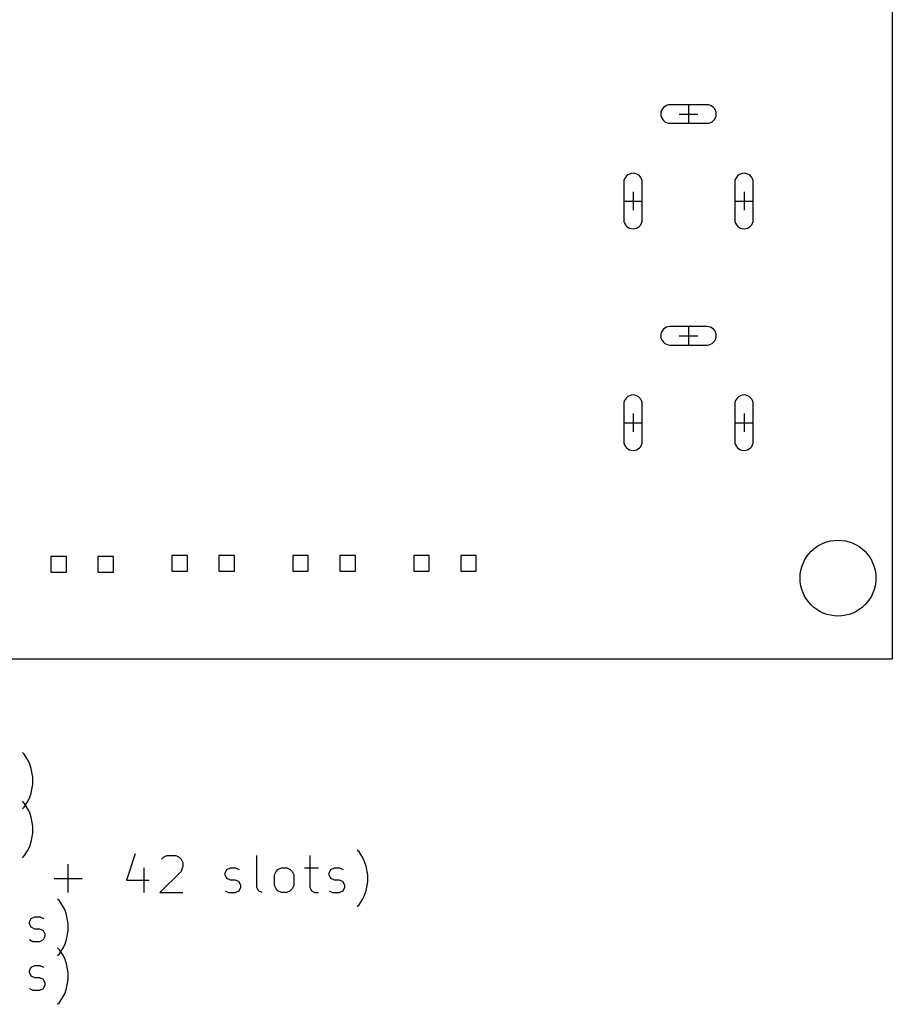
# Model space of a CAD drawing. Extents: x -2 to 95, y -116 to 0.
# Tile 4 of 5: x 48 to 95, y -114 to -60. Entities that reach past the tile are written whole.
import ezdxf

# ---------------------------------------------------------------- set-up
doc = ezdxf.new("R2010")
doc.units = 0
doc.layers.add('BLACK', color=7, linetype='CONTINUOUS')

msp = doc.modelspace()

# ---------------------------------------------------------------- linework, layer by layer
at = {"layer": 'BLACK', "linetype": 'CONTINUOUS'}
for p, q in [((94.72, 0), (94.73, -94.86)), ((84.72, -64.9175), (82.72, -64.9175)), ((83.22, -65.4175), (84.22, -65.4175)), ((83.72, -64.9175), (83.72, -65.9175)), ((82.72, -65.9175), (84.72, -65.9175)), ((80.22, -69.1175), (80.22, -71.1175)), ((81.22, -71.1175), (81.22, -69.1175)), ((86.22, -69.1175), (86.22, -71.1175)), ((87.22, -71.1175), (87.22, -69.1175)), ((80.72, -69.6175), (80.72, -70.6175)), ((86.72, -69.6175), (86.72, -70.6175)), ((80.22, -70.1175), (81.22, -70.1175)), ((86.22, -70.1175), (87.22, -70.1175)), ((84.72, -76.8975), (82.72, -76.8975)), ((83.72, -76.8975), (83.72, -77.8975)), ((83.22, -77.3975), (84.22, -77.3975)), ((82.72, -77.8975), (84.72, -77.8975)), ((80.22, -81.0975), (80.22, -83.0975)), ((81.22, -83.0975), (81.22, -81.0975)), ((86.22, -81.0975), (86.22, -83.0975)), ((87.22, -83.0975), (87.22, -81.0975)), ((80.72, -81.5975), (80.72, -82.5975)), ((86.72, -81.5975), (86.72, -82.5975)), ((80.22, -82.0975), (81.22, -82.0975)), ((86.22, -82.0975), (87.22, -82.0975)), ((50.108933, -89.330067), (49.267467, -89.330067)), ((49.267467, -89.330067), (49.267467, -90.171533)), ((50.108933, -90.171533), (50.108933, -89.330067)), ((52.648933, -89.330067), (51.807467, -89.330067)), ((51.807467, -89.330067), (51.807467, -90.171533)), ((52.648933, -90.171533), (52.648933, -89.330067)), ((56.642933, -89.279267), (55.801467, -89.279267)), ((55.801467, -89.279267), (55.801467, -90.120733)), ((56.642933, -90.120733), (56.642933, -89.279267)), ((59.182933, -89.279267), (58.341467, -89.279267)), ((58.341467, -89.279267), (58.341467, -90.120733)), ((59.182933, -90.120733), (59.182933, -89.279267)), ((63.176833, -89.279267), (62.335367, -89.279267)), ((62.335367, -89.279267), (62.335367, -90.120733)), ((63.176833, -90.120733), (63.176833, -89.279267)), ((65.716833, -89.279267), (64.875367, -89.279267)), ((64.875367, -89.279267), (64.875367, -90.120733)), ((65.716833, -90.120733), (65.716833, -89.279267)), ((69.710733, -89.279267), (68.869267, -89.279267)), ((68.869267, -89.279267), (68.869267, -90.120733)), ((69.710733, -90.120733), (69.710733, -89.279267)), ((72.250733, -89.279267), (71.409267, -89.279267)), ((71.409267, -89.279267), (71.409267, -90.120733)), ((72.250733, -90.120733), (72.250733, -89.279267)), ((49.267467, -90.171533), (50.108933, -90.171533)), ((51.807467, -90.171533), (52.648933, -90.171533)), ((55.801467, -90.120733), (56.642933, -90.120733)), ((58.341467, -90.120733), (59.182933, -90.120733)), ((62.335367, -90.120733), (63.176833, -90.120733)), ((64.875367, -90.120733), (65.716833, -90.120733)), ((68.869267, -90.120733), (69.710733, -90.120733)), ((71.409267, -90.120733), (72.250733, -90.120733)), ((0.07, -94.85), (94.73, -94.86)), ((47.820868, -100.009361), (47.72563, -99.914123)), ((48.011344, -100.295076), (47.820868, -100.009361)), ((48.106582, -100.485552), (48.011344, -100.295076)), ((48.20182, -100.771266), (48.106582, -100.485552)), ((48.297058, -101.247457), (48.20182, -100.771266)), ((48.297058, -101.628409), (48.297058, -101.247457)), ((48.106582, -102.390314), (48.20182, -102.1046)), ((48.20182, -102.1046), (48.297058, -101.628409)), ((47.820868, -102.649361), (47.72563, -102.554123)), ((47.820868, -102.866504), (48.011344, -102.58079)), ((48.011344, -102.935076), (47.820868, -102.649361)), ((48.011344, -102.58079), (48.106582, -102.390314)), ((47.72563, -102.961742), (47.820868, -102.866504)), ((48.106582, -103.125552), (48.011344, -102.935076)), ((48.20182, -103.411266), (48.106582, -103.125552)), ((48.297058, -103.887457), (48.20182, -103.411266)), ((48.20182, -104.7446), (48.297058, -104.268409)), ((48.297058, -104.268409), (48.297058, -103.887457)), ((48.106582, -105.030314), (48.20182, -104.7446)), ((47.820868, -105.506504), (48.011344, -105.22079)), ((48.011344, -105.22079), (48.106582, -105.030314)), ((65.916108, -105.289361), (65.82087, -105.194123)), ((66.106584, -105.575076), (65.916108, -105.289361)), ((47.72563, -105.601742), (47.820868, -105.506504)), ((53.820868, -105.3846), (53.344678, -106.813171)), ((55.24944, -105.670314), (55.344678, -105.575076)), ((55.344678, -105.575076), (55.535154, -105.479838)), ((55.535154, -105.479838), (56.011345, -105.479838)), ((56.011345, -105.479838), (56.201821, -105.575076)), ((56.201821, -105.575076), (56.297059, -105.670314)), ((56.297059, -105.670314), (56.392297, -105.86079)), ((56.392297, -105.86079), (56.392297, -106.051266)), ((60.392298, -107.194123), (60.392298, -105.479838)), ((63.249441, -105.479838), (63.249441, -107.194123)), ((66.201822, -105.765552), (66.106584, -105.575076)), ((66.29706, -106.051266), (66.201822, -105.765552)), ((50.201821, -107.479838), (50.201821, -105.956028)), ((54.297059, -106.146504), (54.297059, -107.479838)), ((56.297059, -106.33698), (55.154202, -107.479838)), ((56.392297, -106.051266), (56.297059, -106.33698)), ((58.678012, -106.432219), (58.77325, -106.241742)), ((58.77325, -106.241742), (58.963726, -106.146504)), ((58.963726, -106.146504), (59.24944, -106.146504)), ((59.24944, -106.146504), (59.439917, -106.241742)), ((61.344679, -106.527457), (61.439917, -106.33698)), ((61.439917, -106.33698), (61.535155, -106.241742)), ((61.535155, -106.241742), (61.725631, -106.146504)), ((61.725631, -106.146504), (62.011346, -106.146504)), ((62.011346, -106.146504), (62.201822, -106.241742)), ((62.201822, -106.241742), (62.29706, -106.33698)), ((62.29706, -106.33698), (62.392298, -106.527457)), ((62.963727, -106.146504), (63.725631, -106.146504)), ((64.29706, -106.432219), (64.392298, -106.241742)), ((64.392298, -106.241742), (64.582774, -106.146504)), ((64.582774, -106.146504), (64.868488, -106.146504)), ((64.868488, -106.146504), (65.058965, -106.241742)), ((66.392298, -106.527457), (66.29706, -106.051266)), ((49.439916, -106.717933), (50.963726, -106.717933)), ((53.344678, -106.813171), (54.582773, -106.813171)), ((58.678012, -106.527457), (58.678012, -106.432219)), ((58.77325, -106.717933), (58.678012, -106.527457)), ((58.963726, -106.813171), (58.77325, -106.717933)), ((59.24944, -106.813171), (58.963726, -106.813171)), ((59.439917, -106.908409), (59.24944, -106.813171)), ((59.535155, -107.098885), (59.439917, -106.908409)), ((61.344679, -107.098885), (61.344679, -106.527457)), ((62.392298, -106.527457), (62.392298, -107.098885)), ((64.29706, -106.527457), (64.29706, -106.432219)), ((64.392298, -106.717933), (64.29706, -106.527457)), ((64.582774, -106.813171), (64.392298, -106.717933)), ((64.868488, -106.813171), (64.582774, -106.813171)), ((65.058965, -106.908409), (64.868488, -106.813171)), ((65.154203, -107.098885), (65.058965, -106.908409)), ((66.29706, -107.3846), (66.392298, -106.908409)), ((66.392298, -106.908409), (66.392298, -106.527457)), ((58.678012, -107.3846), (58.868488, -107.479838)), ((59.24944, -107.479838), (59.439917, -107.3846)), ((59.439917, -107.3846), (59.535155, -107.194123)), ((59.535155, -107.194123), (59.535155, -107.098885)), ((60.487536, -107.3846), (60.392298, -107.194123)), ((60.678012, -107.479838), (60.487536, -107.3846)), ((61.439917, -107.289361), (61.344679, -107.098885)), ((61.535155, -107.3846), (61.439917, -107.289361)), ((61.725631, -107.479838), (61.535155, -107.3846)), ((62.201822, -107.3846), (62.011346, -107.479838)), ((62.29706, -107.289361), (62.201822, -107.3846)), ((62.392298, -107.098885), (62.29706, -107.289361)), ((63.249441, -107.194123), (63.344679, -107.3846)), ((63.344679, -107.3846), (63.535155, -107.479838)), ((64.29706, -107.3846), (64.487536, -107.479838)), ((64.868488, -107.479838), (65.058965, -107.3846)), ((65.058965, -107.3846), (65.154203, -107.194123)), ((65.154203, -107.194123), (65.154203, -107.098885)), ((66.201822, -107.670314), (66.29706, -107.3846)), ((49.72563, -107.929361), (49.630392, -107.834123)), ((49.916106, -108.215076), (49.72563, -107.929361)), ((55.154202, -107.479838), (56.392297, -107.479838)), ((58.868488, -107.479838), (59.24944, -107.479838)), ((62.011346, -107.479838), (61.725631, -107.479838)), ((63.535155, -107.479838), (63.725631, -107.479838)), ((64.487536, -107.479838), (64.868488, -107.479838)), ((65.916108, -108.146504), (66.106584, -107.86079)), ((66.106584, -107.86079), (66.201822, -107.670314)), ((50.011344, -108.405552), (49.916106, -108.215076)), ((50.106582, -108.691266), (50.011344, -108.405552)), ((65.82087, -108.241742), (65.916108, -108.146504)), ((48.106582, -109.072219), (48.20182, -108.881742)), ((48.20182, -108.881742), (48.392296, -108.786504)), ((48.392296, -108.786504), (48.67801, -108.786504)), ((48.67801, -108.786504), (48.868487, -108.881742)), ((50.20182, -109.167457), (50.106582, -108.691266)), ((48.106582, -109.167457), (48.106582, -109.072219)), ((48.20182, -109.357933), (48.106582, -109.167457)), ((48.392296, -109.453171), (48.20182, -109.357933)), ((48.67801, -109.453171), (48.392296, -109.453171)), ((48.868487, -109.548409), (48.67801, -109.453171)), ((48.963725, -109.738885), (48.868487, -109.548409)), ((50.106582, -110.0246), (50.20182, -109.548409)), ((50.20182, -109.548409), (50.20182, -109.167457)), ((48.106582, -110.0246), (48.297058, -110.119838)), ((48.297058, -110.119838), (48.67801, -110.119838)), ((48.67801, -110.119838), (48.868487, -110.0246)), ((48.868487, -110.0246), (48.963725, -109.834123)), ((48.963725, -109.834123), (48.963725, -109.738885)), ((50.011344, -110.310314), (50.106582, -110.0246)), ((49.72563, -110.569361), (49.630392, -110.474123)), ((49.72563, -110.786504), (49.916106, -110.50079)), ((49.916106, -110.855076), (49.72563, -110.569361)), ((49.916106, -110.50079), (50.011344, -110.310314)), ((49.630392, -110.881742), (49.72563, -110.786504)), ((50.011344, -111.045552), (49.916106, -110.855076)), ((50.106582, -111.331266), (50.011344, -111.045552)), ((48.106582, -111.712219), (48.20182, -111.521742)), ((48.106582, -111.807457), (48.106582, -111.712219)), ((48.20182, -111.521742), (48.392296, -111.426504)), ((48.392296, -111.426504), (48.67801, -111.426504)), ((48.67801, -111.426504), (48.868487, -111.521742)), ((50.20182, -111.807457), (50.106582, -111.331266)), ((48.20182, -111.997933), (48.106582, -111.807457)), ((48.392296, -112.093171), (48.20182, -111.997933)), ((48.67801, -112.093171), (48.392296, -112.093171)), ((48.868487, -112.188409), (48.67801, -112.093171)), ((48.963725, -112.378885), (48.868487, -112.188409)), ((50.106582, -112.6646), (50.20182, -112.188409)), ((50.20182, -112.188409), (50.20182, -111.807457)), ((48.106582, -112.6646), (48.297058, -112.759838)), ((48.297058, -112.759838), (48.67801, -112.759838)), ((48.67801, -112.759838), (48.868487, -112.6646)), ((48.868487, -112.6646), (48.963725, -112.474123)), ((48.963725, -112.474123), (48.963725, -112.378885)), ((50.011344, -112.950314), (50.106582, -112.6646)), ((49.72563, -113.426504), (49.916106, -113.14079)), ((49.916106, -113.14079), (50.011344, -112.950314)), ((49.630392, -113.521742), (49.72563, -113.426504))]:
    msp.add_line(p, q, dxfattribs=at)
at = {"layer": 'BLACK'}
msp.add_circle((91.7956, -90.4928), 2.05, dxfattribs=at)
for centre, start, end in [((82.72, -65.4175), 90, 270), ((84.72, -65.4175), 270, 450), ((80.72, -69.1175), 0, 180), ((86.72, -69.1175), 0, 180), ((80.72, -71.1175), 180, 360), ((86.72, -71.1175), 180, 360), ((82.72, -77.3975), 90, 270), ((84.72, -77.3975), 270, 450), ((80.72, -81.0975), 0, 180), ((86.72, -81.0975), 0, 180), ((80.72, -83.0975), 180, 360), ((86.72, -83.0975), 180, 360)]:
    msp.add_arc(centre, 0.5, start, end, dxfattribs=at)

doc.saveas('drawing.dxf')
